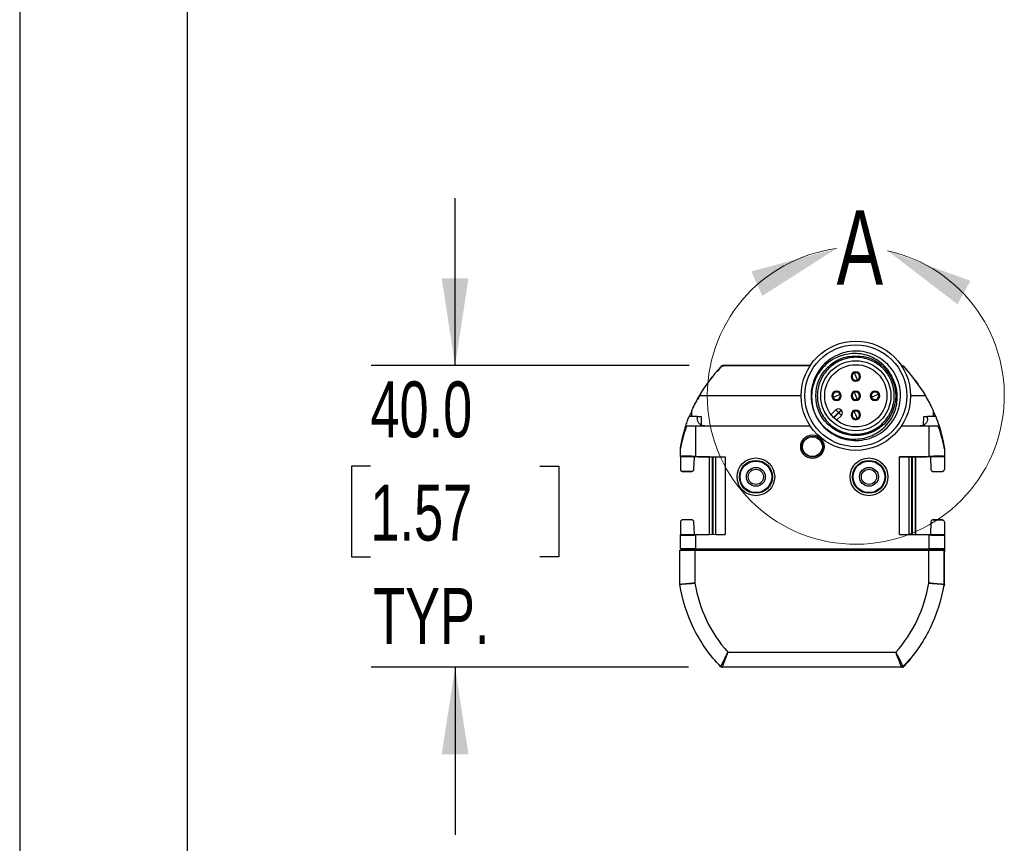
# Model space of a CAD drawing. Header units: millimetres. Extents: x 0 to 1078, y 0 to 756.
# Tile 5 of 10: x 0 to 131, y 419 to 528. Entities that reach past the tile are written whole.
import ezdxf

# ---------------------------------------------------------------- set-up
doc = ezdxf.new("R2010")
doc.units = ezdxf.units.MM
doc.header["$LTSCALE"] = 3.5
doc.layers.add('DIMENSIONS', color=140, linetype='Continuous', lineweight=25)
doc.layers.add('TEXT', color=140, linetype='Continuous', lineweight=25)
doc.styles.add('SLDTEXTSTYLE0', font='TXT', dxfattribs={"width": 0.7})
doc.dimstyles.new('SLDDIMSTYLE1', dxfattribs={"dimtxt": 7.553027, "dimasz": 11.557, "dimexe": 0, "dimexo": 0.0625, "dimgap": 1.888257, "dimtad": 0, "dimtih": 1, "dimtoh": 1, "dimrnd": 1e-09, "dimzin": 4, "dimdsep": 46, "dimtxsty": 'SLDTEXTSTYLE0', "dimsah": 1, "dimcen": 0.09, "dimadec": 0, "dimazin": 1, "dimtfac": 1, "dimtmove": 0, "dimatfit": 0, "dimfxl": 0, "dimfrac": 2, "dimtolj": 1, "dimtzin": 12, "dimarcsym": 0})

# ---------------------------------------------------------------- blocks, each defined once
blk = doc.blocks.new('_D_5')
at = {"layer": 'DIMENSIONS'}
for p, q in [((57.74, 482.23), (57.74, 504.46)), ((88.77, 482.23), (46.62, 482.23)), ((46.51, 468.89), (43.98, 468.89)), ((43.98, 468.89), (43.98, 456.89)), ((68.96, 468.89), (71.49, 468.89)), ((71.49, 468.89), (71.49, 456.89)), ((43.98, 456.89), (46.51, 456.89)), ((71.49, 456.89), (68.96, 456.89)), ((88.7, 442.23), (46.62, 442.23)), ((57.74, 442.23), (57.74, 420.01))]:
    blk.add_line(p, q, dxfattribs=at)
for points in [[(57.74, 482.23), (59.51, 493.79), (55.96, 493.79)], [(57.74, 442.23), (55.96, 430.68), (59.51, 430.68)]]:
    blk.add_solid(points, dxfattribs=at)
at = {"layer": 'DIMENSIONS', "char_height": 7.408, "attachment_point": 1, "style": 'SLDTEXTSTYLE0'}
for s, insert in [('40.0', (46.51, 480.13)), ('1.57', (46.51, 466.44)), ('TYP.', (46.88, 452.74))]:
    blk.add_mtext(s, dxfattribs=dict(at, insert=insert))

msp = doc.modelspace()

# ---------------------------------------------------------------- linework, layer by layer
at = {"color": 7, "linetype": 'Continuous'}
msp.add_line((0.009, 755.659), (0.009, 0.009), dxfattribs=at)
for p, q in [((93.041, 482.159), (92.465, 481.434)), ((93.041, 482.159), (93.04, 482.159)), ((93.041, 482.159), (93.041, 482.159)), ((93.205, 482.234), (93.204, 482.234)), ((104.818, 482.235), (93.22, 482.235)), ((104.801, 482.21), (93.35, 482.21)), ((117.009, 482.235), (116.911, 482.235)), ((117.009, 482.235), (117.009, 482.235)), ((117.188, 482.159), (117.605, 481.643)), ((117.188, 482.159), (117.188, 482.159)), ((117.188, 482.159), (117.188, 482.159)), ((117.188, 482.159), (118.086, 481.081)), ((110.287, 481.019), (110.402, 480.971)), ((111.326, 480.589), (111.442, 480.541)), ((90.345, 478.611), (89.884, 477.704)), ((103.614, 478.235), (90.098, 478.235)), ((108.51, 478.697), (108.558, 478.812)), ((110.402, 478.426), (110.287, 478.474)), ((111.442, 477.996), (111.326, 478.043)), ((113.649, 478.812), (113.601, 478.697)), ((120.131, 478.235), (118.114, 478.235)), ((108.08, 477.657), (108.128, 477.773)), ((113.219, 477.773), (113.171, 477.657)), ((89.159, 476.276), (88.757, 475.485)), ((89.838, 475.485), (88.765, 475.485)), ((89.114, 475.485), (89.121, 476.228)), ((89.838, 475.485), (89.84, 475.226)), ((89.838, 475.485), (90.364, 475.485)), ((90.364, 475.485), (90.374, 474.356)), ((105.464, 475.798), (105.628, 475.463)), ((108.213, 476.361), (107.585, 475.733)), ((108.566, 476.007), (107.912, 475.353)), ((108.602, 475.972), (107.948, 475.318)), ((108.566, 476.007), (108.213, 476.361)), ((108.955, 475.618), (108.323, 474.986)), ((108.92, 476.361), (108.566, 476.007)), ((108.602, 475.972), (108.566, 476.007)), ((108.955, 476.325), (108.602, 475.972)), ((108.955, 475.618), (108.602, 475.972)), ((108.955, 476.325), (108.92, 476.361)), ((110.402, 475.88), (110.287, 475.928)), ((111.442, 475.45), (111.326, 475.498)), ((119.855, 474.356), (119.864, 475.485)), ((119.864, 475.485), (120.391, 475.485)), ((120.388, 475.226), (120.391, 475.485)), ((121.464, 475.485), (120.391, 475.485)), ((121.108, 476.228), (121.114, 475.485)), ((121.108, 476.187), (121.472, 475.485)), ((121.202, 476.021), (121.419, 475.485)), ((88.436, 474.235), (89.614, 474.235)), ((89.614, 474.235), (89.614, 470.197)), ((89.614, 474.235), (104.818, 474.235)), ((116.911, 474.235), (120.614, 474.235)), ((120.614, 470.197), (120.614, 474.235)), ((120.614, 474.235), (121.793, 474.235)), ((87.614, 470.197), (87.614, 471.254)), ((87.614, 471.191), (87.614, 471.215)), ((87.614, 470.197), (92.314, 470.115)), ((87.614, 470.197), (87.614, 470.143)), ((89.364, 470.11), (87.614, 470.143)), ((87.614, 470.143), (87.614, 468.466)), ((87.615, 471.247), (87.615, 471.254)), ((89.364, 470.166), (89.364, 470.11)), ((89.364, 470.11), (89.464, 470.108)), ((89.364, 470.11), (89.364, 470.11)), ((89.399, 468.444), (89.464, 470.108)), ((89.464, 470.108), (89.464, 470.13)), ((91.461, 470.13), (89.464, 470.13)), ((89.614, 470.197), (93.564, 470.128)), ((91.46, 459.839), (91.46, 470.13)), ((91.489, 459.84), (91.489, 470.129)), ((91.841, 470.123), (91.841, 459.846)), ((91.963, 459.848), (91.963, 470.121)), ((92.314, 470.115), (93.564, 470.128)), ((92.314, 459.854), (92.314, 470.115)), ((93.564, 470.128), (93.564, 459.841)), ((120.614, 470.197), (116.664, 470.128)), ((116.664, 470.128), (117.914, 470.115)), ((116.664, 459.841), (116.664, 470.128)), ((117.914, 470.115), (122.614, 470.197)), ((117.914, 470.115), (117.914, 459.854)), ((118.266, 470.121), (118.266, 459.848)), ((118.388, 459.846), (118.388, 470.123)), ((118.739, 470.129), (118.739, 459.84)), ((120.764, 470.13), (118.768, 470.13)), ((118.769, 470.13), (118.769, 459.839)), ((120.764, 470.108), (120.764, 470.13)), ((120.864, 470.11), (120.764, 470.108)), ((120.764, 470.108), (120.83, 468.444)), ((120.864, 470.166), (120.864, 470.11)), ((122.614, 470.143), (120.864, 470.11)), ((120.864, 470.11), (120.864, 470.11)), ((122.611, 471.254), (122.611, 471.254)), ((122.611, 471.254), (122.611, 471.254)), ((122.611, 471.254), (122.611, 471.254)), ((122.611, 471.254), (122.611, 471.254)), ((122.614, 471.215), (122.614, 470.197)), ((122.614, 470.197), (122.614, 470.143)), ((122.614, 470.143), (122.614, 468.466)), ((89.135, 468.203), (87.86, 468.226)), ((87.864, 468.185), (89.114, 468.185)), ((121.094, 468.203), (122.369, 468.226)), ((121.114, 468.185), (122.364, 468.185)), ((87.614, 461.503), (87.614, 459.826)), ((89.135, 461.766), (87.86, 461.744)), ((89.114, 461.785), (87.864, 461.785)), ((89.464, 459.862), (89.399, 461.526)), ((120.83, 461.526), (120.764, 459.862)), ((121.094, 461.766), (122.369, 461.744)), ((122.364, 461.785), (121.114, 461.785)), ((122.614, 461.503), (122.614, 459.826)), ((87.614, 459.826), (89.364, 459.86)), ((92.314, 459.854), (87.614, 459.772)), ((87.614, 459.772), (87.614, 459.826)), ((87.614, 457.917), (87.614, 459.772)), ((89.364, 459.86), (89.464, 459.862)), ((89.364, 459.803), (89.364, 459.86)), ((89.364, 459.86), (89.364, 459.86)), ((89.464, 459.862), (89.464, 459.839)), ((89.464, 459.839), (91.461, 459.839)), ((93.564, 459.841), (89.614, 459.772)), ((89.614, 459.772), (89.614, 457.917)), ((92.314, 459.854), (93.564, 459.841)), ((116.664, 459.841), (117.914, 459.854)), ((116.664, 459.841), (120.614, 459.772)), ((122.614, 459.772), (117.914, 459.854)), ((118.767, 459.839), (120.764, 459.839)), ((120.614, 457.917), (120.614, 459.772)), ((120.864, 459.86), (120.764, 459.862)), ((120.764, 459.862), (120.764, 459.839)), ((120.864, 459.86), (122.614, 459.826)), ((120.864, 459.86), (120.864, 459.86)), ((120.864, 459.803), (120.864, 459.86)), ((122.614, 459.772), (122.614, 459.826)), ((122.614, 459.772), (122.614, 457.917)), ((87.537, 453.253), (87.537, 457.741)), ((87.614, 457.917), (88.895, 457.895)), ((88.894, 457.899), (90.777, 457.867)), ((89.537, 457.749), (89.537, 453.389)), ((89.537, 457.749), (120.537, 457.749)), ((92.09, 457.874), (89.614, 457.917)), ((90.777, 457.867), (92.09, 457.874)), ((119.452, 457.867), (90.777, 457.867)), ((118.139, 457.874), (92.09, 457.874)), ((120.614, 457.917), (118.139, 457.874)), ((118.139, 457.874), (119.452, 457.867)), ((119.452, 457.867), (121.334, 457.899)), ((120.537, 453.389), (120.537, 457.749)), ((121.334, 457.895), (122.614, 457.917)), ((122.537, 457.741), (122.537, 453.253)), ((122.537, 457.69), (122.614, 457.691)), ((122.614, 457.538), (122.537, 457.537)), ((122.614, 457.917), (122.614, 457.691)), ((122.614, 453.335), (122.614, 457.538)), ((122.537, 453.334), (122.614, 453.335)), ((122.614, 453.254), (122.614, 453.335)), ((122.575, 452.985), (122.574, 452.985)), ((93.901, 444.235), (116.173, 444.235)), ((118.09, 443.353), (118.134, 443.353)), ((116.932, 442.235), (93.142, 442.235)), ((116.932, 442.235), (116.96, 442.235))]:
    msp.add_line(p, q)
at = {"flags": 128}
for points in [[(88.209, 473.87), (88.187, 473.796), (88.164, 473.716)], [(122.611, 471.253), (122.611, 471.254), (122.611, 471.254)]]:
    msp.add_lwpolyline(points, dxfattribs=at)
for centre, radius in [((110.864, 478.235), 7.25), ((110.864, 478.235), 6.75), ((110.864, 478.235), 5.3), ((110.864, 478.235), 4.65), ((110.864, 478.235), 4.125), ((105.114, 471.485), 1.55), ((105.114, 471.485), 1.37), ((105.114, 471.485), 1.314), ((97.614, 467.485), 2.5), ((112.614, 467.485), 2.5), ((97.614, 467.485), 2.185), ((97.614, 467.485), 2.098), ((97.614, 467.485), 1.25), ((112.614, 467.485), 2.185), ((112.614, 467.485), 2.098), ((112.614, 467.485), 1.25), ((97.614, 467.485), 1.006), ((112.614, 467.485), 1.007)]:
    msp.add_circle(centre, radius)
at = {"color": 7, "linetype": 'Continuous', "lineweight": 18}
msp.add_arc((110.864, 478.235), 19.691, 97.42299, 77.68103, dxfattribs=at)
for centre, radius, start, end in [((110.864, 480.78), 0.625, 157.52267, 337.52267), ((110.864, 480.78), 0.625, 337.52267, 157.52267), ((110.864, 480.78), 0.5, 157.52267, 292.52267), ((110.864, 480.78), 0.5, 112.52267, 157.52267), ((110.864, 480.78), 0.5, 337.52267, 112.52267), ((110.864, 480.78), 0.5, 292.52267, 337.52267), ((108.319, 478.235), 0.625, 67.52267, 247.52267), ((108.319, 478.235), 0.5, 67.52267, 202.52267), ((108.319, 478.235), 0.5, 202.52267, 247.52267), ((108.319, 478.235), 0.625, 247.52267, 67.52267), ((108.319, 478.235), 0.5, 247.52267, 22.52267), ((108.319, 478.235), 0.5, 22.52267, 67.52267), ((110.864, 478.235), 0.625, 157.52267, 337.52267), ((110.864, 478.235), 0.625, 337.52267, 157.52267), ((110.864, 478.235), 0.5, 157.52267, 292.52267), ((110.864, 478.235), 0.5, 112.52267, 157.52267), ((110.864, 478.235), 0.5, 337.52267, 112.52267), ((110.864, 478.235), 0.5, 292.52267, 337.52267), ((113.41, 478.235), 0.625, 67.52267, 247.52267), ((113.41, 478.235), 0.5, 67.52267, 202.52267), ((113.41, 478.235), 0.5, 202.52267, 247.52267), ((113.41, 478.235), 0.625, 247.52267, 67.52267), ((113.41, 478.235), 0.5, 247.52267, 22.52267), ((113.41, 478.235), 0.5, 22.52267, 67.52267), ((108.566, 476.007), 0.5, 45, 135), ((108.602, 475.972), 0.5, 315, 45), ((110.864, 475.689), 0.625, 157.52267, 337.52267), ((110.864, 475.689), 0.625, 337.52267, 157.52267), ((110.864, 475.689), 0.5, 157.52267, 292.52267), ((110.864, 475.689), 0.5, 112.52267, 157.52267), ((110.864, 475.689), 0.5, 337.52267, 112.52267), ((110.864, 475.689), 0.5, 292.52267, 337.52267), ((107.291, 456.235), 17.98, 189.10876, 221.86957), ((102.783, 456.235), 17.98, 318.13043, 350.89124), ((122.287, 453.253), 0.25, 351.35095, 0), ((122.364, 453.254), 0.25, 351.11111, 0), ((93.142, 442.485), 0.25, 224.23104, 270), ((116.932, 442.485), 0.25, 270, 315.76896), ((116.96, 442.485), 0.25, 270, 315.58877)]:
    msp.add_arc(centre, radius, start, end)
for points, knots in [([(106.481, 482.222), (105.862, 481.543), (105.406, 480.717), (104.909, 478.947), (104.873, 478.004), (105.223, 476.199), (105.613, 475.339), (106.736, 473.884), (107.471, 473.291), (109.127, 472.494), (110.05, 472.293), (111.888, 472.325), (112.803, 472.559), (114.431, 473.412), (115.144, 474.032), (116.215, 475.526), (116.575, 476.399), (116.862, 478.215), (116.791, 479.157), (116.233, 480.908), (115.748, 481.718), (114.462, 483.033), (113.665, 483.539), (111.927, 484.137), (110.987, 484.232), (109.165, 483.986), (108.283, 483.649), (106.765, 482.612), (106.128, 481.916), (105.459, 480.709), (105.283, 480.281), (105.034, 479.397), (104.961, 478.94), (104.924, 478.021), (104.958, 477.559), (105.132, 476.657), (105.273, 476.216), (105.462, 475.797)], [0, 0, 0, 0, 0.0625, 0.0625, 0.125, 0.125, 0.1875, 0.1875, 0.25, 0.25, 0.3125, 0.3125, 0.375, 0.375, 0.4375, 0.4375, 0.5, 0.5, 0.5625, 0.5625, 0.625, 0.625, 0.6875, 0.6875, 0.75, 0.75, 0.8125, 0.8125, 0.875, 0.875, 0.90625, 0.90625, 0.9375, 0.9375, 0.96875, 0.96875, 1, 1, 1, 1]), ([(115.736, 480.62), (115.705, 480.687), (115.643, 480.82), (115.539, 481.014), (115.429, 481.204), (115.31, 481.389), (115.184, 481.569), (115.051, 481.744), (114.909, 481.914), (114.76, 482.08), (114.604, 482.241), (114.228, 482.597), (113.577, 483.087), (112.578, 483.556), (111.505, 483.819), (110.397, 483.862), (109.298, 483.699), (108.256, 483.321), (107.307, 482.748), (106.489, 481.999), (105.821, 481.114), (105.34, 480.122), (105.053, 479.056), (104.993, 478.171), (105.031, 477.506), (105.089, 477.065), (105.18, 476.633), (105.302, 476.209), (105.41, 475.935), (105.464, 475.798)], [0, 0, 0, 0, 0.0125261, 0.0250032, 0.0374523, 0.0498947, 0.0623514, 0.0748436, 0.0873921, 0.1000177, 0.1127406, 0.1255805, 0.1881987, 0.2502842, 0.3121255, 0.3748984, 0.4377435, 0.5001216, 0.5622236, 0.6252395, 0.6877141, 0.7498169, 0.8116779, 0.8744353, 0.8998373, 0.9249514, 0.94992, 0.9748879, 1, 1, 1, 1]), ([(114.471, 474.628), (114.7, 474.858), (115.006, 475.227), (115.297, 475.703), (115.427, 475.952), (115.478, 476.062), (115.512, 476.135), (115.528, 476.17), (115.613, 476.367), (115.703, 476.608), (115.775, 476.855), (115.819, 477.021), (115.838, 477.104), (115.928, 477.534), (115.964, 477.883), (115.964, 478.41), (115.951, 478.673), (115.917, 478.934), (115.89, 479.107), (115.874, 479.195), (115.821, 479.448), (115.755, 479.697), (115.657, 479.981), (115.611, 480.101), (115.579, 480.181), (115.561, 480.222), (115.479, 480.412), (115.37, 480.634), (115.225, 480.882), (115.158, 480.987), (115.113, 481.056), (115.089, 481.092), (114.89, 481.381), (114.691, 481.62), (114.36, 481.951), (114.188, 482.108), (113.975, 482.277), (113.881, 482.347), (113.818, 482.392), (113.788, 482.413), (113.618, 482.53), (113.408, 482.66), (113.152, 482.794), (113.041, 482.847), (112.966, 482.882), (112.929, 482.898), (112.732, 482.983), (112.491, 483.074), (112.244, 483.145), (112.078, 483.189), (111.995, 483.208), (111.565, 483.298), (111.216, 483.335), (110.688, 483.335), (110.426, 483.321), (110.165, 483.287), (109.992, 483.26), (109.904, 483.244), (109.651, 483.191), (109.402, 483.126), (109.118, 483.028), (108.998, 482.981), (108.918, 482.949), (108.877, 482.931), (108.687, 482.849), (108.465, 482.74), (108.217, 482.595), (108.112, 482.528), (108.043, 482.483), (108.007, 482.459), (107.718, 482.26), (107.479, 482.062), (107.258, 481.841)], [0, 0, 0, 0, 0.0625, 0.09375, 0.109375, 0.1171875, 0.1171875, 0.125, 0.125, 0.15625, 0.171875, 0.171875, 0.1875, 0.1875, 0.25, 0.25, 0.28125, 0.296875, 0.296875, 0.3125, 0.3125, 0.34375, 0.359375, 0.3671875, 0.3671875, 0.375, 0.375, 0.40625, 0.421875, 0.4296875, 0.4296875, 0.4375, 0.4375, 0.5, 0.5, 0.53125, 0.546875, 0.5546875, 0.5546875, 0.5625, 0.5625, 0.59375, 0.609375, 0.6171875, 0.6171875, 0.625, 0.625, 0.65625, 0.671875, 0.671875, 0.6875, 0.6875, 0.75, 0.75, 0.78125, 0.796875, 0.796875, 0.8125, 0.8125, 0.84375, 0.859375, 0.8671875, 0.8671875, 0.875, 0.875, 0.90625, 0.921875, 0.9296875, 0.9296875, 0.9375, 0.9375, 1, 1, 1, 1]), ([(92.991, 482.057), (93.036, 482.104), (93.093, 482.143), (93.217, 482.196), (93.285, 482.21), (93.35, 482.21)], [0, 0, 0, 0, 0.5, 0.5, 1, 1, 1, 1]), ([(93.04, 482.159), (93.053, 482.17), (93.077, 482.193), (93.122, 482.216), (93.165, 482.231), (93.193, 482.232), (93.204, 482.233)], [0, 0, 0, 0, 0.2705118, 0.5410232, 0.8115347, 1, 1, 1, 1]), ([(93.22, 482.235), (93.203, 482.234), (93.17, 482.232), (93.122, 482.216), (93.078, 482.193), (93.053, 482.17), (93.041, 482.159)], [0, 0, 0, 0, 0.2485269, 0.4985686, 0.748542, 1, 1, 1, 1]), ([(107.258, 481.841), (107.029, 481.612), (106.723, 481.242), (106.431, 480.766), (106.302, 480.517), (106.25, 480.408), (106.217, 480.334), (106.201, 480.3), (106.116, 480.102), (106.025, 479.861), (105.954, 479.614), (105.91, 479.448), (105.891, 479.366), (105.801, 478.935), (105.764, 478.586), (105.764, 478.059), (105.778, 477.796), (105.812, 477.536), (105.839, 477.362), (105.855, 477.274), (105.908, 477.021), (105.973, 476.772), (106.071, 476.488), (106.118, 476.368), (106.15, 476.288), (106.168, 476.247), (106.25, 476.057), (106.359, 475.836), (106.504, 475.587), (106.571, 475.482), (106.616, 475.413), (106.64, 475.377), (106.839, 475.088), (107.038, 474.849), (107.368, 474.518), (107.541, 474.361), (107.754, 474.192), (107.847, 474.123), (107.911, 474.077), (107.941, 474.056), (108.111, 473.939), (108.321, 473.809), (108.576, 473.675), (108.688, 473.622), (108.763, 473.588), (108.799, 473.571), (108.997, 473.486), (109.238, 473.396), (109.485, 473.324), (109.651, 473.28), (109.733, 473.261), (110.164, 473.171), (110.513, 473.135), (111.04, 473.135), (111.303, 473.148), (111.563, 473.182), (111.737, 473.209), (111.825, 473.225), (112.078, 473.278), (112.327, 473.344), (112.611, 473.442), (112.731, 473.488), (112.811, 473.52), (112.852, 473.538), (113.042, 473.62), (113.263, 473.729), (113.512, 473.874), (113.617, 473.941), (113.686, 473.986), (113.722, 474.01), (114.011, 474.209), (114.25, 474.408), (114.471, 474.628)], [0, 0, 0, 0, 0.0625, 0.09375, 0.109375, 0.1171875, 0.1171875, 0.125, 0.125, 0.15625, 0.171875, 0.171875, 0.1875, 0.1875, 0.25, 0.25, 0.28125, 0.296875, 0.296875, 0.3125, 0.3125, 0.34375, 0.359375, 0.3671875, 0.3671875, 0.375, 0.375, 0.40625, 0.421875, 0.4296875, 0.4296875, 0.4375, 0.4375, 0.5, 0.5, 0.53125, 0.546875, 0.5546875, 0.5546875, 0.5625, 0.5625, 0.59375, 0.609375, 0.6171875, 0.6171875, 0.625, 0.625, 0.65625, 0.671875, 0.671875, 0.6875, 0.6875, 0.75, 0.75, 0.78125, 0.796875, 0.796875, 0.8125, 0.8125, 0.84375, 0.859375, 0.8671875, 0.8671875, 0.875, 0.875, 0.90625, 0.921875, 0.9296875, 0.9296875, 0.9375, 0.9375, 1, 1, 1, 1]), ([(116.878, 482.21), (116.944, 482.21), (117.011, 482.196), (117.136, 482.143), (117.193, 482.104), (117.238, 482.057)], [0, 0, 0, 0, 0.5, 0.5, 1, 1, 1, 1]), ([(117.009, 482.235), (117.026, 482.234), (117.059, 482.232), (117.107, 482.216), (117.151, 482.193), (117.176, 482.17), (117.188, 482.159)], [0, 0, 0, 0, 0.24690567, 0.49861399, 0.75022292, 1, 1, 1, 1]), ([(91.468, 480.283), (91.496, 480.32), (91.553, 480.395), (91.645, 480.512), (91.74, 480.634), (91.808, 480.717), (91.842, 480.759)], [0, 0, 0, 0, 0.2431056, 0.4906157, 0.7428219, 1, 1, 1, 1]), ([(105.628, 475.463), (105.669, 475.393), (105.751, 475.251), (105.885, 475.046), (106.027, 474.847), (106.177, 474.654), (106.335, 474.467), (106.502, 474.287), (106.677, 474.112), (106.86, 473.945), (107.268, 473.6), (107.949, 473.142), (108.965, 472.714), (110.045, 472.486), (111.154, 472.473), (112.248, 472.658), (113.279, 473.054), (114.214, 473.641), (115.017, 474.405), (115.666, 475.308), (116.118, 476.322), (116.362, 477.404), (116.377, 478.295), (116.298, 478.955), (116.211, 479.389), (116.088, 479.812), (115.933, 480.225), (115.802, 480.488), (115.736, 480.62)], [0, 0, 0, 0, 0.0139454, 0.027836, 0.0416964, 0.0555514, 0.0694258, 0.0833444, 0.0973315, 0.1114113, 0.1256075, 0.1882157, 0.2501778, 0.3120362, 0.3748987, 0.4377556, 0.4997156, 0.5616913, 0.6243261, 0.6872452, 0.749604, 0.8119951, 0.8747304, 0.9000764, 0.9251098, 0.9499961, 0.9749035, 1, 1, 1, 1]), ([(110.673, 481.242), (110.673, 481.242), (110.675, 481.237), (110.686, 481.21), (110.696, 481.187), (110.726, 481.113), (110.748, 481.061), (110.801, 480.934), (110.832, 480.857), (110.864, 480.78)], [0, 0, 0, 0, 0.25, 0.25, 0.5, 0.5, 0.75, 0.75, 1, 1, 1, 1]), ([(110.864, 480.78), (110.896, 480.703), (110.928, 480.627), (110.981, 480.499), (111.002, 480.448), (111.033, 480.374), (111.043, 480.351), (111.054, 480.323), (111.056, 480.318), (111.056, 480.318)], [0, 0, 0, 0, 0.25, 0.25, 0.5, 0.5, 0.75, 0.75, 1, 1, 1, 1]), ([(118.761, 480.283), (118.776, 480.264), (118.805, 480.225), (118.845, 480.172), (118.882, 480.123), (118.916, 480.077), (118.947, 480.035), (118.976, 479.996), (119.001, 479.961), (119.024, 479.93), (119.044, 479.902), (119.062, 479.878), (119.076, 479.858), (119.088, 479.841), (119.097, 479.828), (119.104, 479.819), (119.108, 479.814), (119.109, 479.813), (119.109, 479.813)], [0, 0, 0, 0, 0.0435006, 0.0884163, 0.1350924, 0.1838371, 0.2349207, 0.2885786, 0.3450137, 0.4044007, 0.4668892, 0.532608, 0.6016676, 0.6741633, 0.7501774, 0.8297814, 0.9130375, 1, 1, 1, 1]), ([(107.857, 478.043), (107.857, 478.043), (107.862, 478.045), (107.889, 478.056), (107.912, 478.066), (107.986, 478.097), (108.037, 478.118), (108.165, 478.171), (108.242, 478.203), (108.319, 478.235)], [0, 0, 0, 0, 0.25, 0.25, 0.5, 0.5, 0.75, 0.75, 1, 1, 1, 1]), ([(108.319, 478.235), (108.396, 478.267), (108.472, 478.298), (108.6, 478.351), (108.651, 478.373), (108.725, 478.403), (108.748, 478.413), (108.776, 478.424), (108.781, 478.426), (108.781, 478.426)], [0, 0, 0, 0, 0.25, 0.25, 0.5, 0.5, 0.75, 0.75, 1, 1, 1, 1]), ([(110.864, 478.235), (110.832, 478.312), (110.801, 478.388), (110.748, 478.516), (110.726, 478.567), (110.696, 478.641), (110.686, 478.664), (110.675, 478.692), (110.673, 478.696), (110.673, 478.696)], [0, 0, 0, 0, 0.25, 0.25, 0.5, 0.5, 0.75, 0.75, 1, 1, 1, 1]), ([(111.056, 477.773), (111.056, 477.773), (111.054, 477.777), (111.043, 477.805), (111.033, 477.828), (111.002, 477.902), (110.981, 477.953), (110.928, 478.081), (110.896, 478.158), (110.864, 478.235)], [0, 0, 0, 0, 0.25, 0.25, 0.5, 0.5, 0.75, 0.75, 1, 1, 1, 1]), ([(113.41, 478.235), (113.333, 478.203), (113.257, 478.171), (113.129, 478.118), (113.077, 478.097), (113.004, 478.066), (112.98, 478.056), (112.953, 478.045), (112.948, 478.043), (112.948, 478.043)], [0, 0, 0, 0, 0.25, 0.25, 0.5, 0.5, 0.75, 0.75, 1, 1, 1, 1]), ([(113.872, 478.426), (113.872, 478.426), (113.867, 478.424), (113.84, 478.413), (113.816, 478.403), (113.743, 478.373), (113.691, 478.351), (113.563, 478.298), (113.487, 478.267), (113.41, 478.235)], [0, 0, 0, 0, 0.25, 0.25, 0.5, 0.5, 0.75, 0.75, 1, 1, 1, 1]), ([(88.34, 474.292), (88.411, 474.507), (88.542, 474.905), (88.695, 475.302), (88.765, 475.485)], [0, 0, 0, 0, 0.5390414, 1, 1, 1, 1]), ([(90.84, 474.235), (90.723, 474.235), (90.597, 474.256), (90.352, 474.352), (90.234, 474.428), (90.039, 474.621), (89.962, 474.738), (89.864, 474.982), (89.841, 475.109), (89.84, 475.226)], [0, 0, 0, 0, 0.25, 0.25, 0.5, 0.5, 0.75, 0.75, 1, 1, 1, 1]), ([(110.864, 475.689), (110.832, 475.766), (110.801, 475.842), (110.748, 475.97), (110.726, 476.022), (110.696, 476.095), (110.686, 476.119), (110.675, 476.146), (110.673, 476.151), (110.673, 476.151)], [0, 0, 0, 0, 0.25, 0.25, 0.5, 0.5, 0.75, 0.75, 1, 1, 1, 1]), ([(111.056, 475.227), (111.056, 475.227), (111.054, 475.232), (111.043, 475.259), (111.033, 475.283), (111.002, 475.356), (110.981, 475.408), (110.928, 475.536), (110.896, 475.612), (110.864, 475.689)], [0, 0, 0, 0, 0.25, 0.25, 0.5, 0.5, 0.75, 0.75, 1, 1, 1, 1]), ([(120.388, 475.226), (120.387, 475.109), (120.365, 474.982), (120.266, 474.738), (120.19, 474.621), (119.995, 474.428), (119.877, 474.352), (119.632, 474.256), (119.506, 474.235), (119.388, 474.235)], [0, 0, 0, 0, 0.25, 0.25, 0.5, 0.5, 0.75, 0.75, 1, 1, 1, 1]), ([(88.305, 474.185), (88.157, 473.682), (87.863, 472.682), (87.687, 471.655), (87.6, 471.143)], [0, 0, 0, 0, 0.5023205, 1, 1, 1, 1]), ([(88.436, 474.235), (88.4, 474.134), (88.33, 473.942), (88.236, 473.668), (88.156, 473.421), (88.088, 473.203), (88.032, 473.011), (87.986, 472.848), (87.95, 472.711), (87.903, 472.535), (87.848, 472.322), (87.788, 472.073), (87.739, 471.857), (87.7, 471.673), (87.67, 471.521), (87.648, 471.402), (87.632, 471.314), (87.621, 471.259), (87.615, 471.234), (87.615, 471.247), (87.614, 471.254)], [0, 0, 0, 0, 0.0911611, 0.1740362, 0.2486255, 0.314929, 0.3729471, 0.4226803, 0.4641296, 0.4972966, 0.5840533, 0.661958, 0.7310993, 0.7916044, 0.843664, 0.887579, 0.9238534, 0.953385, 0.9778267, 1, 1, 1, 1]), ([(87.617, 471.254), (87.618, 471.255), (87.618, 471.257), (87.62, 471.272), (87.624, 471.297), (87.629, 471.33), (87.636, 471.374), (87.645, 471.427), (87.655, 471.489), (87.668, 471.561), (87.682, 471.642), (87.698, 471.733), (87.716, 471.833), (87.737, 471.942), (87.761, 472.061), (87.787, 472.19), (87.815, 472.328), (87.847, 472.476), (87.898, 472.702), (87.972, 473.011), (88.075, 473.405), (88.19, 473.815), (88.277, 474.093), (88.321, 474.235)], [0, 0, 0, 0, 0.014296, 0.0292835, 0.0454198, 0.0630743, 0.0825309, 0.1040037, 0.1276534, 0.1536018, 0.1819427, 0.2127497, 0.2460817, 0.2819867, 0.3205045, 0.3616688, 0.4055089, 0.4520502, 0.5013153, 0.6191049, 0.7414, 0.8683286, 1, 1, 1, 1]), ([(122.614, 471.215), (122.614, 471.216), (122.614, 471.218), (122.612, 471.234), (122.608, 471.258), (122.603, 471.292), (122.595, 471.335), (122.586, 471.387), (122.575, 471.449), (122.561, 471.521), (122.545, 471.602), (122.526, 471.692), (122.505, 471.792), (122.481, 471.901), (122.453, 472.02), (122.423, 472.148), (122.389, 472.286), (122.352, 472.434), (122.305, 472.615), (122.238, 472.867), (122.136, 473.223), (121.988, 473.691), (121.862, 474.041), (121.793, 474.235)], [0, 0, 0, 0, 0.0142645, 0.0294566, 0.045955, 0.0640566, 0.0839866, 0.1059143, 0.1299666, 0.1562396, 0.1848072, 0.2157267, 0.2490433, 0.2847931, 0.3230053, 0.3637039, 0.4069086, 0.4526359, 0.5008999, 0.5749122, 0.6827643, 0.8244604, 1, 1, 1, 1]), ([(121.836, 474.45), (121.863, 474.385), (122.041, 473.958), (122.116, 473.499), (122.18, 473.109)], [0, 0, 0, 0, 0.1507764, 1, 1, 1, 1]), ([(121.908, 474.235), (121.943, 474.121), (122.013, 473.897), (122.109, 473.566), (122.196, 473.244), (122.275, 472.933), (122.344, 472.642), (122.403, 472.376), (122.452, 472.142), (122.493, 471.936), (122.527, 471.756), (122.554, 471.604), (122.575, 471.479), (122.591, 471.38), (122.603, 471.309), (122.61, 471.263), (122.611, 471.257), (122.611, 471.254)], [0, 0, 0, 0, 0.1055488, 0.208144, 0.3078375, 0.4046903, 0.4987708, 0.5809011, 0.6552055, 0.7218104, 0.7808768, 0.8326198, 0.8773419, 0.9154937, 0.9477825, 0.9753526, 1, 1, 1, 1]), ([(87.796, 472.235), (87.784, 472.174), (87.76, 472.058), (87.727, 471.889), (87.697, 471.729), (87.68, 471.629), (87.671, 471.578)], [0, 0, 0, 0, 0.2671124, 0.5167388, 0.7559575, 1, 1, 1, 1]), ([(89.614, 470.197), (89.379, 470.201), (89.124, 470.205), (88.632, 470.21), (88.395, 470.211), (88.005, 470.211), (87.852, 470.21), (87.657, 470.205), (87.614, 470.201), (87.614, 470.197)], [0, 0, 0, 0, 0.25, 0.25, 0.5, 0.5, 0.75, 0.75, 1, 1, 1, 1]), ([(122.614, 470.197), (122.614, 470.201), (122.571, 470.205), (122.376, 470.21), (122.224, 470.211), (121.833, 470.211), (121.597, 470.21), (121.104, 470.205), (120.85, 470.201), (120.614, 470.197)], [0, 0, 0, 0, 0.25, 0.25, 0.5, 0.5, 0.75, 0.75, 1, 1, 1, 1]), ([(87.614, 468.466), (87.614, 468.41), (87.638, 468.345), (87.71, 468.274), (87.739, 468.256), (87.799, 468.232), (87.831, 468.226), (87.86, 468.226)], [0, 0, 0, 0, 0.5, 0.5, 0.75, 0.75, 1, 1, 1, 1]), ([(89.135, 468.203), (89.165, 468.203), (89.197, 468.207), (89.261, 468.23), (89.291, 468.249), (89.369, 468.319), (89.397, 468.386), (89.399, 468.444)], [0, 0, 0, 0, 0.25, 0.25, 0.5, 0.5, 1, 1, 1, 1]), ([(120.83, 468.444), (120.832, 468.386), (120.86, 468.319), (120.937, 468.249), (120.968, 468.23), (121.032, 468.207), (121.064, 468.203), (121.094, 468.203)], [0, 0, 0, 0, 0.5, 0.5, 0.75, 0.75, 1, 1, 1, 1]), ([(122.369, 468.226), (122.398, 468.226), (122.429, 468.232), (122.49, 468.256), (122.519, 468.274), (122.59, 468.345), (122.614, 468.41), (122.614, 468.466)], [0, 0, 0, 0, 0.25, 0.25, 0.5, 0.5, 1, 1, 1, 1]), ([(87.86, 461.744), (87.831, 461.743), (87.799, 461.738), (87.739, 461.713), (87.71, 461.695), (87.638, 461.625), (87.614, 461.559), (87.614, 461.503)], [0, 0, 0, 0, 0.25, 0.25, 0.5, 0.5, 1, 1, 1, 1]), ([(89.399, 461.526), (89.397, 461.583), (89.369, 461.65), (89.291, 461.721), (89.261, 461.739), (89.197, 461.762), (89.165, 461.766), (89.135, 461.766)], [0, 0, 0, 0, 0.5, 0.5, 0.75, 0.75, 1, 1, 1, 1]), ([(121.094, 461.766), (121.064, 461.766), (121.032, 461.762), (120.968, 461.739), (120.937, 461.721), (120.86, 461.65), (120.832, 461.583), (120.83, 461.526)], [0, 0, 0, 0, 0.25, 0.25, 0.5, 0.5, 1, 1, 1, 1]), ([(122.614, 461.503), (122.614, 461.559), (122.59, 461.625), (122.519, 461.695), (122.49, 461.713), (122.429, 461.738), (122.398, 461.743), (122.369, 461.744)], [0, 0, 0, 0, 0.5, 0.5, 0.75, 0.75, 1, 1, 1, 1]), ([(87.614, 459.772), (87.614, 459.768), (87.657, 459.764), (87.852, 459.759), (88.005, 459.758), (88.395, 459.758), (88.632, 459.759), (89.124, 459.764), (89.379, 459.768), (89.614, 459.772)], [0, 0, 0, 0, 0.25, 0.25, 0.5, 0.5, 0.75, 0.75, 1, 1, 1, 1]), ([(120.614, 459.772), (120.85, 459.768), (121.104, 459.764), (121.597, 459.759), (121.833, 459.758), (122.224, 459.758), (122.376, 459.759), (122.571, 459.764), (122.614, 459.768), (122.614, 459.772)], [0, 0, 0, 0, 0.25, 0.25, 0.5, 0.5, 0.75, 0.75, 1, 1, 1, 1]), ([(87.537, 457.741), (87.537, 457.742), (87.58, 457.743), (87.775, 457.745), (87.927, 457.746), (88.318, 457.748), (88.555, 457.748), (89.047, 457.749), (89.301, 457.749), (89.537, 457.749)], [0, 0, 0, 0, 0.25, 0.25, 0.5, 0.5, 0.75, 0.75, 1, 1, 1, 1]), ([(89.614, 457.917), (89.379, 457.922), (89.124, 457.925), (88.632, 457.93), (88.395, 457.932), (88.005, 457.932), (87.852, 457.93), (87.657, 457.925), (87.614, 457.922), (87.614, 457.917)], [0, 0, 0, 0, 0.25, 0.25, 0.5, 0.5, 0.75, 0.75, 1, 1, 1, 1]), ([(120.537, 457.749), (120.773, 457.749), (121.027, 457.749), (121.519, 457.748), (121.756, 457.748), (122.146, 457.746), (122.299, 457.745), (122.494, 457.743), (122.537, 457.742), (122.537, 457.741)], [0, 0, 0, 0, 0.25, 0.25, 0.5, 0.5, 0.75, 0.75, 1, 1, 1, 1]), ([(122.614, 457.917), (122.614, 457.922), (122.571, 457.925), (122.376, 457.93), (122.224, 457.932), (121.833, 457.932), (121.597, 457.93), (121.104, 457.925), (120.85, 457.922), (120.614, 457.917)], [0, 0, 0, 0, 0.25, 0.25, 0.5, 0.5, 0.75, 0.75, 1, 1, 1, 1]), ([(122.614, 457.691), (122.614, 457.691), (122.614, 457.677), (122.614, 457.624), (122.614, 457.585), (122.614, 457.538)], [0, 0, 0, 0, 0.5, 0.5, 1, 1, 1, 1]), ([(87.537, 453.253), (87.538, 453.254), (87.54, 453.254), (87.556, 453.255), (87.584, 453.258), (87.625, 453.261), (87.68, 453.265), (87.75, 453.27), (87.835, 453.276), (87.936, 453.283), (88.054, 453.291), (88.188, 453.3), (88.339, 453.31), (88.506, 453.321), (88.688, 453.333), (88.884, 453.345), (89.092, 453.359), (89.312, 453.373), (89.461, 453.384), (89.537, 453.389)], [0, 0, 0, 0, 0.0452818, 0.0922506, 0.1409079, 0.1912551, 0.2432936, 0.2970246, 0.352449, 0.4095678, 0.4683818, 0.5288918, 0.5910985, 0.6550025, 0.7206044, 0.7879047, 0.8569037, 0.9276021, 1, 1, 1, 1]), ([(89.537, 453.389), (89.489, 453.385), (89.393, 453.376), (89.248, 453.363), (89.105, 453.349), (88.964, 453.336), (88.826, 453.323), (88.693, 453.31), (88.565, 453.298), (88.443, 453.287), (88.329, 453.276), (88.222, 453.266), (88.124, 453.257), (88.034, 453.25), (87.952, 453.243), (87.879, 453.237), (87.815, 453.232), (87.759, 453.228), (87.71, 453.224), (87.669, 453.222), (87.634, 453.22), (87.606, 453.218), (87.584, 453.217), (87.566, 453.216), (87.554, 453.216), (87.546, 453.216), (87.541, 453.216), (87.54, 453.216), (87.54, 453.216)], [0, 0, 0, 0, 0.04596562, 0.09229191, 0.13883512, 0.18544639, 0.23197439, 0.27826799, 0.32417902, 0.36956479, 0.41429041, 0.45823083, 0.50127235, 0.54331384, 0.58426742, 0.62405877, 0.66262702, 0.69992435, 0.73591527, 0.77057575, 0.80389217, 0.83586024, 0.86648378, 0.89577366, 0.92374666, 0.95042445, 0.97583266, 1, 1, 1, 1]), ([(92.963, 442.31), (91.524, 443.788), (90.316, 445.491), (88.479, 449.186), (87.85, 451.176), (87.54, 453.216)], [0, 0, 0, 0, 0.5, 0.5, 1, 1, 1, 1]), ([(122.534, 453.216), (122.224, 451.176), (121.595, 449.186), (119.758, 445.491), (118.55, 443.788), (117.111, 442.31)], [0, 0, 0, 0, 0.5, 0.5, 1, 1, 1, 1]), ([(120.537, 453.389), (120.582, 453.386), (120.67, 453.38), (120.802, 453.371), (120.93, 453.362), (121.055, 453.354), (121.176, 453.346), (121.293, 453.339), (121.406, 453.331), (121.513, 453.324), (121.615, 453.318), (121.712, 453.312), (121.804, 453.306), (121.89, 453.3), (121.97, 453.295), (122.045, 453.29), (122.114, 453.285), (122.177, 453.281), (122.235, 453.277), (122.287, 453.273), (122.334, 453.27), (122.375, 453.266), (122.411, 453.264), (122.443, 453.261), (122.469, 453.259), (122.491, 453.257), (122.508, 453.256), (122.521, 453.255), (122.53, 453.254), (122.536, 453.254), (122.537, 453.253), (122.537, 453.253)], [0, 0, 0, 0, 0.0426502, 0.0847158, 0.1261971, 0.167094, 0.2074066, 0.2471351, 0.2862796, 0.3248402, 0.3628169, 0.40021, 0.4370195, 0.4732456, 0.5088884, 0.5439481, 0.5784248, 0.6123187, 0.6456299, 0.6783588, 0.7105053, 0.7420699, 0.7730526, 0.8034537, 0.8332735, 0.8625122, 0.8911701, 0.9192475, 0.9467447, 0.9736621, 1, 1, 1, 1]), ([(122.534, 453.216), (122.533, 453.216), (122.531, 453.216), (122.512, 453.216), (122.479, 453.218), (122.427, 453.22), (122.352, 453.225), (122.251, 453.232), (122.122, 453.243), (121.965, 453.256), (121.777, 453.273), (121.563, 453.293), (121.326, 453.315), (121.071, 453.34), (120.806, 453.365), (120.626, 453.381), (120.537, 453.389)], [0, 0, 0, 0, 0.04587743, 0.09611791, 0.15087676, 0.21025397, 0.2742714, 0.34284812, 0.41577618, 0.49270065, 0.57310832, 0.6563298, 0.74155816, 0.8278849, 0.91435002, 1, 1, 1, 1]), ([(122.612, 453.216), (122.611, 453.209), (122.609, 453.195), (122.604, 453.163), (122.597, 453.118), (122.587, 453.058), (122.579, 453.009), (122.575, 452.985)], [0, 0, 0, 0, 0.1670008, 0.3310599, 0.4988984, 0.7491502, 1, 1, 1, 1]), ([(92.963, 442.31), (92.963, 442.311), (92.964, 442.313), (92.97, 442.328), (92.981, 442.351), (92.996, 442.385), (93.017, 442.429), (93.043, 442.484), (93.074, 442.548), (93.109, 442.622), (93.15, 442.706), (93.195, 442.799), (93.245, 442.901), (93.3, 443.018), (93.366, 443.157), (93.447, 443.323), (93.543, 443.517), (93.653, 443.737), (93.775, 443.979), (93.858, 444.148), (93.901, 444.235)], [0, 0, 0, 0, 0.0416079, 0.0842003, 0.1277355, 0.1721578, 0.2173987, 0.2633775, 0.3100037, 0.3571779, 0.4047945, 0.4527442, 0.500916, 0.5503269, 0.6080093, 0.6736035, 0.7465324, 0.8259786, 0.9108861, 1, 1, 1, 1]), ([(93.901, 444.235), (93.882, 444.186), (93.845, 444.089), (93.791, 443.948), (93.739, 443.813), (93.69, 443.684), (93.644, 443.563), (93.6, 443.448), (93.559, 443.341), (93.521, 443.242), (93.486, 443.149), (93.453, 443.064), (93.423, 442.985), (93.395, 442.913), (93.353, 442.801), (93.299, 442.657), (93.242, 442.502), (93.197, 442.382), (93.166, 442.297), (93.146, 442.244), (93.143, 442.238), (93.142, 442.235)], [0, 0, 0, 0, 0.0484692, 0.0952548, 0.1403582, 0.1837806, 0.2255236, 0.2655888, 0.3039781, 0.3406938, 0.3757384, 0.4091148, 0.4408265, 0.4708772, 0.4992718, 0.5876546, 0.6738611, 0.7580371, 0.8403389, 0.9209338, 1, 1, 1, 1]), ([(116.932, 442.235), (116.931, 442.236), (116.931, 442.237), (116.925, 442.253), (116.915, 442.278), (116.902, 442.313), (116.885, 442.358), (116.864, 442.414), (116.84, 442.481), (116.812, 442.557), (116.78, 442.644), (116.744, 442.74), (116.703, 442.85), (116.655, 442.977), (116.597, 443.126), (116.531, 443.3), (116.455, 443.499), (116.369, 443.723), (116.275, 443.971), (116.207, 444.145), (116.173, 444.235)], [0, 0, 0, 0, 0.0429209, 0.0862815, 0.1301118, 0.1744409, 0.2192971, 0.2647075, 0.3106983, 0.3572946, 0.4045208, 0.4524002, 0.500955, 0.554874, 0.6145529, 0.6800154, 0.7512794, 0.8283584, 0.9112626, 1, 1, 1, 1]), ([(116.173, 444.235), (116.196, 444.188), (116.243, 444.096), (116.311, 443.962), (116.377, 443.833), (116.44, 443.711), (116.498, 443.597), (116.551, 443.49), (116.599, 443.392), (116.643, 443.302), (116.682, 443.22), (116.716, 443.147), (116.746, 443.083), (116.772, 443.026), (116.794, 442.978), (116.813, 442.937), (116.855, 442.847), (116.918, 442.718), (116.99, 442.569), (117.046, 442.452), (117.085, 442.37), (117.107, 442.32), (117.11, 442.313), (117.111, 442.31)], [0, 0, 0, 0, 0.0480714, 0.0947785, 0.1398864, 0.1831774, 0.2244544, 0.2635433, 0.300294, 0.3345805, 0.3662994, 0.3953688, 0.4217253, 0.4453224, 0.466127, 0.4841178, 0.4992829, 0.5873106, 0.674317, 0.7596388, 0.8426715, 0.922914, 1, 1, 1, 1]), ([(117.009, 442.235), (117.026, 442.236), (117.059, 442.237), (117.107, 442.253), (117.151, 442.276), (117.176, 442.299), (117.188, 442.31)], [0, 0, 0, 0, 0.2485922, 0.4986327, 0.7485973, 1, 1, 1, 1])]:
    msp.add_open_spline(points, degree=3, knots=knots)
for points in [[(92.991, 482.057), (91.881, 480.908), (90.903, 479.615), (90.098, 478.235)], [(117.188, 482.159), (117.143, 482.205), (117.074, 482.235), (117.009, 482.235)], [(120.131, 478.235), (119.326, 479.615), (118.348, 480.908), (117.238, 482.057)], [(90.098, 478.235), (89.757, 477.65), (89.445, 477.047), (89.166, 476.43)], [(121.063, 476.43), (120.783, 477.047), (120.472, 477.65), (120.131, 478.235)], [(89.121, 476.228), (89.121, 476.297), (89.137, 476.367), (89.166, 476.43)], [(121.063, 476.43), (121.092, 476.367), (121.107, 476.297), (121.108, 476.228)], [(121.464, 475.485), (121.627, 475.07), (121.775, 474.653), (121.908, 474.235)], [(122.614, 471.215), (122.614, 471.228), (122.613, 471.241), (122.611, 471.254)], [(122.614, 471.234), (122.613, 471.241), (122.612, 471.247), (122.611, 471.254)], [(87.537, 453.253), (87.537, 453.241), (87.538, 453.228), (87.54, 453.216)], [(118.134, 443.353), (117.831, 442.994), (117.516, 442.646), (117.188, 442.31)]]:
    msp.add_open_spline(points, degree=3)
for points in [[(108.32, 497.76), (97.028, 494.728), (98.461, 491.473)], [(115.065, 497.472), (124.352, 490.367), (126.058, 493.486)]]:
    msp.add_solid(points, dxfattribs=at)
at = {"layer": 'TEXT'}
msp.add_line((22.225, 733.425), (22.225, 22.225), dxfattribs=at)

# ---------------------------------------------------------------- texts
at = {"color": 7, "linetype": 'Continuous', "lineweight": 18, "insert": (108.32, 502.837), "char_height": 9.878, "attachment_point": 1, "style": 'SLDTEXTSTYLE0'}
msp.add_mtext('A', dxfattribs=at)

# ---------------------------------------------------------------- dimensions: what is measured, and where the dimension line sits
at = {"layer": 'DIMENSIONS'}
dim = msp.add_linear_dim(base=(57.736, 442.235), p1=(93.22, 482.235), p2=(93.142, 442.235), angle=90, text='<>\\PTYP.', dimstyle='SLDDIMSTYLE1', dxfattribs=at)
dim.commit()
dim.dimension.update_dxf_attribs({"geometry": '_D_5', "text_midpoint": (57.736, 461.828), "dimtype": 160})

doc.saveas('drawing.dxf')
